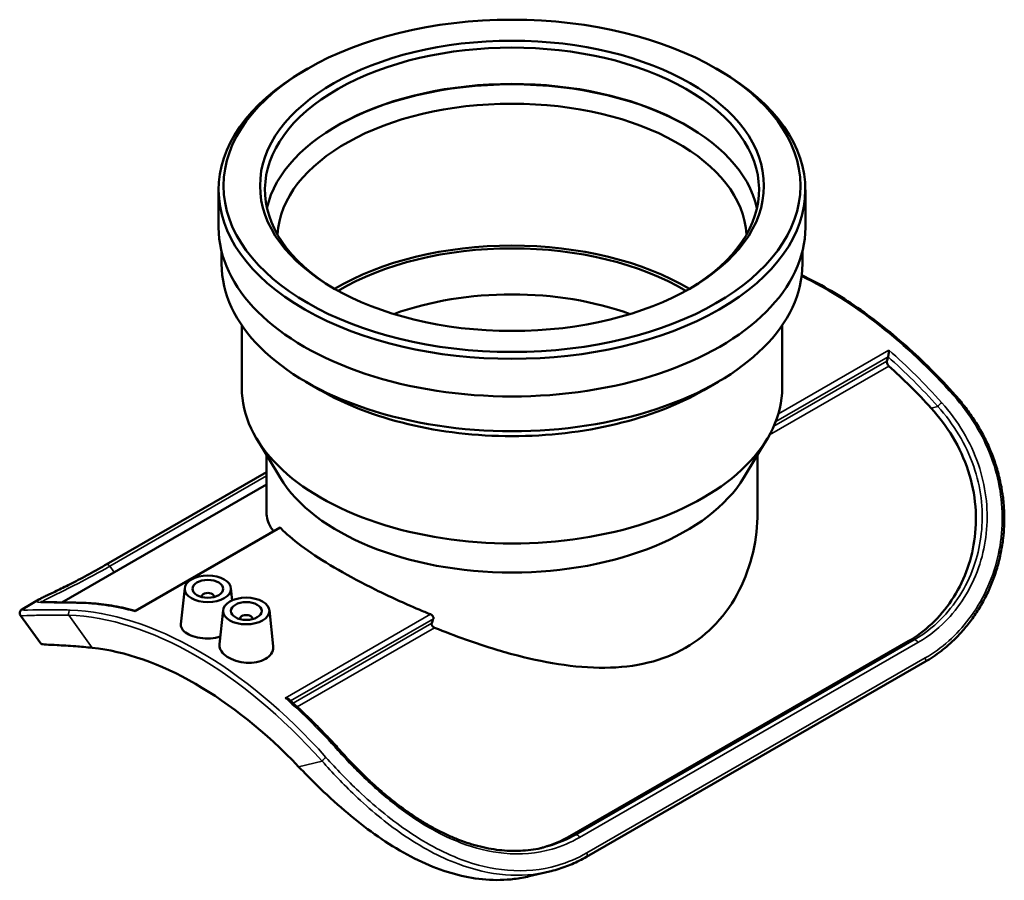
# Model space of a CAD drawing. Header units: millimetres. Extents: x -652 to 1046, y -498 to 815.
# Tile 1 of 8: x -652 to -334, y 458 to 737. Entities that reach past the tile are written whole.
import ezdxf

# ---------------------------------------------------------------- set-up
doc = ezdxf.new("R2010")
doc.units = ezdxf.units.MM
doc.layers.add('Visible (ANSI)', color=7, linetype='Continuous', lineweight=50)
doc.layers.add('Visible Narrow (ANSI)', color=7, linetype='Continuous', lineweight=35)

msp = doc.modelspace()

# ---------------------------------------------------------------- linework, layer by layer
at = {"layer": 'Visible (ANSI)'}
for p, q in [((-559.366, 720.996), (-560.501, 720.337)), ((-426.77, 720.996), (-425.634, 720.337)), ((-588.068, 669.621), (-588.068, 681.802)), ((-398.068, 669.621), (-398.068, 681.802)), ((-587.118, 657.807), (-587.118, 661.904)), ((-399.018, 657.807), (-399.018, 661.904)), ((-580.568, 617.707), (-580.568, 637.949)), ((-405.568, 617.707), (-405.568, 637.949)), ((-371.26, 627.741), (-371.626, 626.373)), ((-555.178, 616.96), (-559.827, 619.658)), ((-430.958, 616.96), (-426.309, 619.658)), ((-568.157, 588.644), (-575.713, 601.156)), ((-417.979, 588.644), (-410.422, 601.156)), ((-572.568, 577.267), (-572.568, 595.948)), ((-413.568, 577.267), (-413.568, 595.948)), ((-624.478, 560.488), (-572.568, 590.381)), ((-572.568, 586.419), (-638.87, 548.238)), ((-615.084, 545.491), (-568.268, 572.451)), ((-599.054, 552.884), (-600.308, 541.188)), ((-584.082, 552.884), (-583.654, 548.892)), ((-646.247, 549.183), (-651.628, 546.084)), ((-593.568, 550.165), (-593.568, 549.979)), ((-589.568, 550.165), (-589.568, 549.979)), ((-586.609, 545.717), (-587.789, 534.707)), ((-571.637, 545.717), (-570.39, 534.09)), ((-652.241, 544.027), (-645.667, 534.899)), ((-581.123, 542.998), (-581.123, 542.812)), ((-577.123, 542.998), (-577.123, 542.812)), ((-364.713, 535.68), (-474.314, 472.564)), ((-359.328, 528.978), (-468.93, 465.863)), ((-487.459, 459.544), (-480.962, 461.081))]:
    msp.add_line(p, q, dxfattribs=at)
for centre, major_axis in [((-493.068, 683.11), (-93.4, 0)), ((-493.068, 683.11), (-81.6, 0)), ((-591.568, 552.618), (-7.5, 0)), ((-591.568, 552.618), (-5, 0)), ((-579.123, 545.451), (-7.5, 0)), ((-579.123, 545.451), (-5, 0))]:
    msp.add_ellipse(centre, major_axis=major_axis, ratio=0.5758617, dxfattribs=at)
for centre, major_axis, ratio, start_param, end_param in [((-493.068, 681.802), (-80, 0), 0.5758617, 2.3700747, 7.0547033), ((-493.068, 681.802), (-95, 0), 0.5758617, 5.5016397, 10.2063236), ((-493.068, 670.03), (80, 0), 0.5758617, 0.1281227, 3.01347), ((-493.068, 669.621), (-80.5, 0), 0.5758617, 3.9262728, 5.4985052), ((-493.068, 665.942), (76, 0), 0.5758617, 0.0321489, 3.1094437), ((-493.068, 669.621), (-95, 0), 0.5758617, 0, 3.1415927), ((-493.068, 617.707), (-80, 0), 0.5758617, 3.9109167, 5.5138612), ((-493.068, 617.707), (-78.4, 0), 0.5758617, 3.9108242, 5.5139538), ((-493.068, 657.807), (-94.05, 0), 0.5758617, 0, 3.1415927), ((-493.068, 606.486), (-72, 0), 0.5758617, 4.1520485, 5.2727295), ((-370.772, 625.617), (0.624, -1.083), 0.5780931, 3.6671251, 5.2286103), ((-372.114, 628.498), (-0.624, 1.083), 0.5780931, 3.6671251, 3.6717124), ((-396.194, 534.509), (-66.371, 115.256), 0.5780931, 5.073782, 5.2286103), ((-493.068, 617.707), (-87.5, 0), 0.5758617, 0, 3.1415927), ((-493.068, 652.452), (87.5, 0), 0.5758617, 3.9231383, 5.5016397), ((-493.068, 603.681), (-79.5, 0), 0.5758617, 0.334669, 2.8069236), ((-591.568, 550.165), (-2, 0), 0.5758617, 2.9729035, 6.4518745), ((-579.123, 542.998), (-2, 0), 0.5758617, 2.9729035, 6.4518745), ((-493.068, 478.724), (66.974, 212.241), 0.2018135, 1.3276441, 1.3348964), ((-595.598, 419.68), (62.379, -108.323), 0.5780931, 1.9703237, 2.7459327)]:
    msp.add_ellipse(centre, major_axis=major_axis, ratio=ratio, start_param=start_param, end_param=end_param, dxfattribs=at)
for points, knots in [([(-399.231, 654.165), (-393.578, 651.478), (-387.892, 648.199), (-376.576, 640.529), (-370.948, 636.13), (-359.961, 626.37), (-354.602, 621.008), (-349.458, 615.247)], [4.62565131, 4.62565131, 4.62565131, 4.62565131, 4.80037529, 4.80037529, 4.97634791, 4.97634791, 5.15232053, 5.15232053, 5.15232053, 5.15232053]), ([(-371.009, 629.869), (-371.009, 629.867), (-371.009, 629.865), (-371.011, 629.731), (-371.018, 629.584), (-371.038, 629.275), (-371.051, 629.113), (-371.085, 628.773), (-371.106, 628.593), (-371.151, 628.283), (-371.173, 628.152), (-371.216, 627.924), (-371.237, 627.829), (-371.258, 627.747), (-371.259, 627.746), (-371.259, 627.745)], [-0.56329309, -0.56329309, -0.56329309, -0.56329309, -0.56242638, -0.56242638, -0.49423535, -0.49423535, -0.42925781, -0.42925781, -0.36290787, -0.36290787, -0.31320088, -0.31320088, -0.26983707, -0.26983707, -0.26937011, -0.26937011, -0.26937011, -0.26937011]), ([(-349.458, 615.247), (-348.296, 613.945), (-347.184, 612.601), (-345.069, 609.829), (-344.067, 608.402), (-342.184, 605.472), (-341.303, 603.969), (-339.691, 600.93), (-338.957, 599.395), (-337.641, 596.312), (-337.056, 594.765), (-336.031, 591.661), (-335.587, 590.104), (-334.839, 586.981), (-334.533, 585.416), (-334.055, 582.28), (-333.883, 580.709), (-333.67, 577.567), (-333.63, 575.996), (-333.681, 572.857), (-333.773, 571.29), (-334.086, 568.169), (-334.308, 566.614), (-334.883, 563.526), (-335.236, 561.994), (-336.069, 558.962), (-336.55, 557.464), (-337.636, 554.513), (-338.242, 553.062), (-339.573, 550.22), (-340.298, 548.83), (-341.862, 546.124), (-342.7, 544.81), (-344.479, 542.269), (-345.421, 541.043), (-347.341, 538.761), (-348.315, 537.699), (-350.841, 535.166), (-352.441, 533.758), (-355.783, 531.183), (-357.526, 530.016), (-359.328, 528.978)], [0, 0, 0, 0, 0.5350978, 0.5350978, 1.0701955, 1.0701955, 1.6052933, 1.6052933, 2.1290249, 2.1290249, 2.6394944, 2.6394944, 3.1408515, 3.1408515, 3.6366519, 3.6366519, 4.1300436, 4.1300436, 4.6237171, 4.6237171, 5.1198192, 5.1198192, 5.6198658, 5.6198658, 6.1247745, 6.1247745, 6.6349112, 6.6349112, 7.1501055, 7.1501055, 7.6697046, 7.6697046, 8.1927096, 8.1927096, 8.7180326, 8.7180326, 9.2140133, 9.2140133, 9.9579843, 9.9579843, 10.7019554, 10.7019554, 10.7019554, 10.7019554]), ([(-357.337, 611.152), (-354.76, 608.316), (-352.358, 605.144), (-348.261, 598.305), (-346.567, 594.637), (-344.089, 587.08), (-343.303, 583.182), (-342.666, 575.476), (-342.814, 571.67), (-343.856, 564.724), (-344.729, 561.353), (-347.197, 554.888), (-348.791, 551.792), (-352.567, 546.127), (-354.75, 543.553), (-359.504, 539.089), (-362.075, 537.199), (-364.713, 535.68)], [32.7943016, 32.7943016, 32.7943016, 32.7943016, 33.9949761, 33.9949761, 35.1956506, 35.1956506, 36.3963251, 36.3963251, 37.5969997, 37.5969997, 38.7160414, 38.7160414, 39.8350831, 39.8350831, 40.9541248, 40.9541248, 42.0731665, 42.0731665, 42.0731665, 42.0731665]), ([(-572.568, 577.267), (-572.568, 575.775), (-572.113, 574.198), (-570.899, 572.109), (-570.628, 571.691), (-570.325, 571.266)], [6.1967244, 6.1967244, 6.1967244, 6.1967244, 7.7360932, 7.7360932, 8.1152891, 8.1152891, 8.1152891, 8.1152891]), ([(-518.14, 540.041), (-514.817, 538.694), (-511.444, 537.405), (-503.005, 534.401), (-497.941, 532.8), (-488.164, 530.164), (-483.09, 529.032), (-472.96, 527.462), (-467.904, 527.028), (-458.134, 527.118), (-453.41, 527.646), (-444.595, 529.795), (-440.504, 531.419), (-433.201, 535.625), (-429.833, 538.297), (-423.962, 544.604), (-421.46, 548.237), (-417.471, 556.07), (-415.98, 560.275), (-414.028, 568.801), (-413.568, 573.121), (-413.568, 577.267)], [15.9486415, 15.9486415, 15.9486415, 15.9486415, 16.9723056, 16.9723056, 18.5116743, 18.5116743, 20.0608554, 20.0608554, 21.6100365, 21.6100365, 23.1592176, 23.1592176, 24.7083987, 24.7083987, 26.2575798, 26.2575798, 27.8067609, 27.8067609, 29.3559421, 29.3559421, 30.9051232, 30.9051232, 30.9051232, 30.9051232]), ([(-568.268, 572.451), (-568.227, 572.474), (-568.175, 572.466), (-568.1, 572.411), (-568.08, 572.393), (-568.06, 572.372)], [0.096767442, 0.096767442, 0.096767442, 0.096767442, 0.147719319, 0.147719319, 0.165248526, 0.165248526, 0.165248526, 0.165248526]), ([(-568.06, 572.372), (-567.625, 571.909), (-567.157, 571.44), (-564.656, 569.06), (-562.142, 567.061), (-556.267, 562.956), (-552.904, 560.85), (-545.662, 556.679), (-541.588, 554.503), (-532.78, 550.152), (-528.045, 547.977), (-521.925, 545.392), (-520.695, 544.884), (-519.457, 544.383)], [8.8694838, 8.8694838, 8.8694838, 8.8694838, 9.2517, 9.2517, 10.7881021, 10.7881021, 12.3245042, 12.3245042, 13.8609063, 13.8609063, 15.3973083, 15.3973083, 15.7795246, 15.7795246, 15.7795246, 15.7795246]), ([(-646.247, 549.183), (-645.971, 549.342), (-645.653, 549.509), (-644.915, 549.879), (-644.497, 550.082), (-643.559, 550.531), (-643.04, 550.776), (-641.905, 551.316), (-641.289, 551.609), (-639.966, 552.246), (-639.259, 552.589), (-637.759, 553.329), (-636.966, 553.725), (-635.303, 554.571), (-634.431, 555.021), (-632.617, 555.974), (-631.674, 556.477), (-629.722, 557.535), (-628.714, 558.091), (-626.638, 559.252), (-625.571, 559.858), (-624.478, 560.488)], [5.178007, 5.178007, 5.178007, 5.178007, 5.6436398, 5.6436398, 6.1092725, 6.1092725, 6.5749052, 6.5749052, 7.0405379, 7.0405379, 7.5061707, 7.5061707, 7.9718034, 7.9718034, 8.4374361, 8.4374361, 8.9030689, 8.9030689, 9.3687016, 9.3687016, 9.8343343, 9.8343343, 9.8343343, 9.8343343]), ([(-652.241, 544.027), (-652.368, 544.203), (-652.471, 544.463), (-652.499, 544.948), (-652.446, 545.155), (-652.3, 545.498), (-652.206, 545.613), (-652.044, 545.791), (-651.971, 545.851), (-651.84, 545.952), (-651.78, 545.992), (-651.69, 546.048), (-651.659, 546.066), (-651.628, 546.084)], [4.41162654, 4.41162654, 4.41162654, 4.41162654, 4.51769492, 4.51769492, 4.61469389, 4.61469389, 4.73808942, 4.73808942, 4.87058258, 4.87058258, 5.00307575, 5.00307575, 5.07409238, 5.07409238, 5.07409238, 5.07409238]), ([(-631.816, 548.09), (-632.686, 548.118), (-633.524, 548.141), (-635.136, 548.179), (-635.908, 548.194), (-637.382, 548.219), (-638.082, 548.229), (-639.407, 548.245), (-640.03, 548.251), (-641.194, 548.261), (-641.734, 548.266), (-642.726, 548.278), (-643.178, 548.284), (-643.985, 548.302), (-644.342, 548.314), (-644.95, 548.344), (-645.203, 548.362), (-645.58, 548.405), (-645.708, 548.433), (-645.727, 548.438), (-645.727, 548.439), (-645.727, 548.439)], [0, 0, 0, 0, 0.4059982, 0.4059982, 0.8119964, 0.8119964, 1.2179946, 1.2179946, 1.6239928, 1.6239928, 2.029991, 2.029991, 2.4359892, 2.4359892, 2.8419874, 2.8419874, 3.2479856, 3.2479856, 3.6539838, 3.6539838, 3.6827206, 3.6827206, 3.6827206, 3.6827206]), ([(-615.078, 545.494), (-616.223, 545.805), (-617.363, 546.088), (-619.635, 546.6), (-620.765, 546.828), (-623.014, 547.231), (-624.132, 547.404), (-626.354, 547.696), (-627.458, 547.814), (-629.649, 547.994), (-630.737, 548.056), (-631.816, 548.09)], [1.82877315, 1.82877315, 1.82877315, 1.82877315, 1.86510835, 1.86510835, 1.90151324, 1.90151324, 1.93791812, 1.93791812, 1.974323, 1.974323, 2.01072788, 2.01072788, 2.01072788, 2.01072788]), ([(-615.127, 545.268), (-615.127, 545.269), (-615.127, 545.27), (-615.124, 545.349), (-615.118, 545.409), (-615.101, 545.47), (-615.094, 545.486), (-615.084, 545.491)], [-0.56329309, -0.56329309, -0.56329309, -0.56329309, -0.56242638, -0.56242638, -0.49423535, -0.49423535, -0.45146379, -0.45146379, -0.45146379, -0.45146379]), ([(-519.457, 544.383), (-519.396, 544.358), (-519.335, 544.33), (-519.111, 544.212), (-518.959, 544.099), (-518.73, 543.869), (-518.634, 543.739), (-518.504, 543.467), (-518.471, 543.326), (-518.471, 543.198), (-518.471, 543.111), (-518.486, 543.024), (-518.516, 542.942)], [-0.16519005, -0.16519005, -0.16519005, -0.16519005, -0.14633628, -0.14633628, -0.09375851, -0.09375851, -0.04687926, -0.04687926, 0, 0, 0, 0.03183864, 0.03183864, 0.03183864, 0.03183864]), ([(-587.527, 537.156), (-587.76, 537.085), (-587.999, 537.019), (-589.312, 536.703), (-590.474, 536.573), (-592.656, 536.546), (-593.822, 536.649), (-595.968, 537.087), (-596.948, 537.421), (-598.505, 538.193), (-599.184, 538.683), (-600.088, 539.764), (-600.315, 540.355), (-600.322, 541.006), (-600.317, 541.096), (-600.307, 541.188)], [0.2521042, 0.2521042, 0.2521042, 0.2521042, 0.3267682, 0.3267682, 0.6535364, 0.6535364, 0.9813926, 0.9813926, 1.3092489, 1.3092489, 1.6396108, 1.6396108, 1.9699728, 1.9699728, 2.0223964, 2.0223964, 2.0223964, 2.0223964]), ([(-519.062, 541.47), (-519.092, 541.389), (-519.106, 541.301), (-519.106, 541.087), (-519.074, 540.946), (-518.945, 540.674), (-518.849, 540.544), (-518.619, 540.313), (-518.465, 540.2), (-518.247, 540.087), (-518.194, 540.063), (-518.14, 540.041)], [0.36804874, 0.36804874, 0.36804874, 0.36804874, 0.39987767, 0.39987767, 0.44668674, 0.44668674, 0.4934958, 0.4934958, 0.54644561, 0.54644561, 0.56289999, 0.56289999, 0.56289999, 0.56289999]), ([(-645.666, 534.899), (-645.648, 534.873), (-645.617, 534.85), (-645.344, 534.716), (-644.765, 534.649), (-642.97, 534.529), (-641.754, 534.475), (-638.706, 534.316), (-636.692, 534.2), (-632.71, 533.889), (-630.933, 533.731), (-629.023, 533.533)], [34.5612484, 34.5612484, 34.5612484, 34.5612484, 34.7689491, 34.7689491, 35.8336276, 35.8336276, 36.898306, 36.898306, 38.0976385, 38.0976385, 38.9147943, 38.9147943, 38.9147943, 38.9147943]), ([(-572.914, 529.916), (-573.693, 529.468), (-574.68, 529.105), (-576.84, 528.686), (-578.013, 528.629), (-580.209, 528.776), (-581.378, 528.989), (-583.526, 529.667), (-584.506, 530.131), (-586.046, 531.142), (-586.711, 531.756), (-587.592, 533.062), (-587.808, 533.754), (-587.806, 534.499), (-587.8, 534.602), (-587.788, 534.706)], [0, 0, 0, 0, 0.3303802, 0.3303802, 0.6607604, 0.6607604, 0.9911224, 0.9911224, 1.3214843, 1.3214843, 1.6493406, 1.6493406, 1.9771968, 1.9771968, 2.0297321, 2.0297321, 2.0297321, 2.0297321]), ([(-570.391, 534.09), (-570.378, 533.973), (-570.371, 533.858), (-570.362, 533.04), (-570.575, 532.297), (-571.461, 530.959), (-572.134, 530.366), (-572.914, 529.916)], [4.54592039, 4.54592039, 4.54592039, 4.54592039, 4.59950442, 4.59950442, 4.93048619, 4.93048619, 5.26146796, 5.26146796, 5.26146796, 5.26146796]), ([(-566.524, 517.279), (-566.521, 517.279), (-566.519, 517.279), (-566.334, 517.252), (-566.154, 517.212), (-565.822, 517.106), (-565.666, 517.041), (-565.428, 516.907), (-565.337, 516.844), (-565.258, 516.775)], [-0.00070843, -0.00070843, -0.00070843, -0.00070843, 0, 0, 0.05573775, 0.05573775, 0.10884887, 0.10884887, 0.14667792, 0.14667792, 0.14667792, 0.14667792]), ([(-548.862, 500.418), (-549.916, 501.598), (-550.979, 502.761), (-553.121, 505.053), (-554.2, 506.182), (-556.374, 508.402), (-557.469, 509.495), (-559.672, 511.641), (-560.781, 512.695), (-563.01, 514.765), (-564.131, 515.78), (-565.258, 516.775)], [1.13086477, 1.13086477, 1.13086477, 1.13086477, 1.16691135, 1.16691135, 1.20295793, 1.20295793, 1.23900452, 1.23900452, 1.2750511, 1.2750511, 1.31109768, 1.31109768, 1.31109768, 1.31109768]), ([(-482.935, 468.835), (-484.008, 468.581), (-485.095, 468.373), (-487.29, 468.046), (-488.399, 467.928), (-490.638, 467.783), (-491.766, 467.756), (-494.04, 467.794), (-495.185, 467.858), (-497.489, 468.077), (-498.647, 468.231), (-500.972, 468.629), (-502.14, 468.873), (-504.48, 469.447), (-505.653, 469.778), (-508.001, 470.524), (-509.176, 470.939), (-511.525, 471.851), (-512.698, 472.348), (-515.038, 473.418), (-516.206, 473.991), (-518.53, 475.211), (-519.688, 475.856), (-521.988, 477.214), (-523.131, 477.926), (-525.398, 479.41), (-526.523, 480.182), (-528.75, 481.779), (-529.852, 482.605), (-532.031, 484.301), (-533.108, 485.172), (-535.232, 486.952), (-536.28, 487.862), (-538.343, 489.712), (-539.359, 490.653), (-541.856, 493.035), (-543.315, 494.491), (-546.152, 497.436), (-547.528, 498.924), (-548.862, 500.418)], [1.4312805, 1.4312805, 1.4312805, 1.4312805, 1.8514372, 1.8514372, 2.271594, 2.271594, 2.6917508, 2.6917508, 3.1119076, 3.1119076, 3.5320643, 3.5320643, 3.9522211, 3.9522211, 4.3723779, 4.3723779, 4.7925347, 4.7925347, 5.2126914, 5.2126914, 5.6328482, 5.6328482, 6.053005, 6.053005, 6.4731618, 6.4731618, 6.8933185, 6.8933185, 7.3134753, 7.3134753, 7.7336321, 7.7336321, 8.1537889, 8.1537889, 8.5739456, 8.5739456, 9.2041808, 9.2041808, 9.834416, 9.834416, 9.834416, 9.834416]), ([(-562.174, 495.037), (-560.264, 493.035), (-558.296, 491.037), (-553.343, 486.202), (-550.31, 483.412), (-544.576, 478.514), (-541.692, 476.207), (-535.69, 471.837), (-532.572, 469.775), (-526.254, 466.098), (-523.05, 464.481), (-516.717, 461.811), (-513.587, 460.759), (-507.628, 459.248), (-504.571, 458.723), (-498.427, 458.254), (-495.34, 458.312), (-490.677, 458.877), (-489.052, 459.168), (-487.459, 459.545)], [17.9770352, 17.9770352, 17.9770352, 17.9770352, 18.794191, 18.794191, 19.9935235, 19.9935235, 21.0582019, 21.0582019, 22.1228804, 22.1228804, 23.1875588, 23.1875588, 24.2522373, 24.2522373, 25.3007495, 25.3007495, 26.3492617, 26.3492617, 26.919509, 26.919509, 26.919509, 26.919509]), ([(-474.314, 472.564), (-476.952, 471.046), (-479.836, 469.794), (-483.22, 468.804), (-483.56, 468.71), (-483.901, 468.62)], [21.2412901, 21.2412901, 21.2412901, 21.2412901, 22.3603318, 22.3603318, 22.4843014, 22.4843014, 22.4843014, 22.4843014]), ([(-468.93, 465.863), (-469.686, 465.427), (-470.453, 465.014), (-472.006, 464.235), (-472.793, 463.868), (-474.383, 463.182), (-475.187, 462.862), (-476.811, 462.271), (-477.632, 461.999), (-479.286, 461.504), (-480.121, 461.28), (-480.962, 461.081)], [0, 0, 0, 0, 0.3121641, 0.3121641, 0.6243281, 0.6243281, 0.9364922, 0.9364922, 1.2486563, 1.2486563, 1.5608204, 1.5608204, 1.5608204, 1.5608204])]:
    msp.add_open_spline(points, degree=3, knots=knots, dxfattribs=at)
at = {"layer": 'Visible Narrow (ANSI)'}
for p, q in [((-371.009, 629.869), (-406.808, 609.253)), ((-371.626, 626.373), (-408.276, 605.267)), ((-407.647, 606.787), (-371.26, 627.741)), ((-409.633, 602.526), (-371.009, 624.768)), ((-357.337, 611.152), (-355.164, 611.666)), ((-623.346, 559.948), (-572.568, 589.189)), ((-615.127, 545.268), (-568.06, 572.372)), ((-623.346, 559.948), (-621.935, 557.99)), ((-629.023, 533.533), (-636.629, 544.092)), ((-519.457, 544.383), (-566.524, 517.279)), ((-564.746, 516.32), (-518.516, 542.942)), ((-519.062, 541.47), (-563.958, 515.616)), ((-562.639, 514.416), (-518.14, 540.041)), ((-362.79, 536.135), (-472.392, 473.019)), ((-362.79, 536.135), (-364.713, 535.68)), ((-471.186, 472.117), (-361.585, 535.233)), ((-359.234, 530.243), (-468.835, 467.128)), ((-554.568, 496.837), (-562.174, 495.037)), ((-474.314, 472.564), (-472.392, 473.019))]:
    msp.add_line(p, q, dxfattribs=at)
for centre, major_axis, ratio, start_param, end_param in [((-391.421, 537.258), (68.617, -119.155), 0.5780931, 1.9181966, 2.4389674), ((-395.31, 535.018), (-68.617, 119.155), 0.5780931, 5.0597893, 5.2470959), ((-396.194, 534.509), (67.993, -118.072), 0.5780931, 1.9181966, 2.0963289), ((-354.28, 612.175), (0.932, 0.832), 0.277801, 0.9250684, 2.4958647), ((-350.391, 614.414), (0.932, 0.832), 0.277801, 0, 0.9250684), ((-623.854, 559.405), (-0.624, 1.083), 0.5780931, 4.8871661, 6.2831853), ((-635.745, 544.601), (-0.04, -1.249), 0.7682941, 3.5853762, 5.1561725), ((-594.714, 420.189), (-68.617, 119.155), 0.5780931, 5.0597893, 5.9396524), ((-631.856, 546.841), (0.04, 1.249), 0.7682941, 0, 0.4437835), ((-590.825, 422.429), (-68.617, 119.155), 0.5780931, 5.7523458, 5.9396524), ((-595.598, 419.68), (-67.993, 118.072), 0.5780931, 5.0597893, 5.9396524), ((-362.282, 535.006), (-0.624, 1.083), 0.5780931, 4.5910408, 6.1122756), ((-359.952, 530.061), (0.624, -1.083), 0.5780931, 0, 1.4090611), ((-590.825, 422.429), (68.617, -119.155), 0.5780931, 1.9181966, 2.1055033), ((-553.684, 497.346), (0.932, 0.832), 0.277801, 0.9250684, 2.4958647), ((-549.795, 499.585), (0.932, 0.832), 0.277801, 0, 0.9250684), ((-471.883, 471.891), (-0.624, 1.083), 0.5780931, 4.5910408, 6.1122756), ((-469.554, 466.946), (0.624, -1.083), 0.5780931, 0, 1.4090611)]:
    msp.add_ellipse(centre, major_axis=major_axis, ratio=ratio, start_param=start_param, end_param=end_param, dxfattribs=at)
for points, knots in [([(-361.585, 535.233), (-357.761, 537.435), (-354.253, 540.295), (-346.696, 548.752), (-343.201, 555.017), (-340.251, 565.117), (-339.632, 568.428), (-338.774, 578.785), (-339.678, 586.035), (-343.278, 596.537), (-344.935, 600.081), (-348.94, 606.788), (-351.285, 609.95), (-353.903, 612.883)], [-9.8343343, -9.8343343, -9.8343343, -9.8343343, -8.2119312, -8.2119312, -5.8118281, -5.8118281, -4.7109401, -4.7109401, -2.4332225, -2.4332225, -1.2166112, -1.2166112, 0, 0, 0, 0]), ([(-350.014, 615.122), (-347.405, 612.2), (-345.049, 609.06), (-340.968, 602.41), (-339.244, 598.902), (-335.252, 588.204), (-334.046, 580.671), (-334.48, 569.715), (-334.975, 566.154), (-337.548, 555.352), (-340.789, 548.55), (-349.033, 537.63), (-353.864, 533.335), (-359.234, 530.243)], [0, 0, 0, 0, 1.2122925, 1.2122925, 2.424585, 2.424585, 4.7864479, 4.7864479, 5.9455145, 5.9455145, 8.4236593, 8.4236593, 10.7019554, 10.7019554, 10.7019554, 10.7019554]), ([(-355.164, 611.666), (-352.599, 608.825), (-350.302, 605.76), (-346.384, 599.255), (-344.765, 595.817), (-341.252, 585.621), (-340.378, 578.575), (-341.238, 568.501), (-341.851, 565.279), (-344.759, 555.446), (-348.194, 549.341), (-355.606, 541.087), (-359.045, 538.292), (-362.79, 536.135)], [0, 0, 0, 0, 1.2166112, 1.2166112, 2.4332225, 2.4332225, 4.7109401, 4.7109401, 5.8118281, 5.8118281, 8.2119312, 8.2119312, 9.8343343, 9.8343343, 9.8343343, 9.8343343]), ([(-645.277, 548.372), (-645.251, 548.404), (-645.218, 548.439), (-644.897, 548.726), (-644.285, 549.065), (-641.377, 550.514), (-637.942, 552.083), (-630.529, 555.92), (-627.091, 557.791), (-623.346, 559.948)], [4.5535264, 4.5535264, 4.5535264, 4.5535264, 4.7109401, 4.7109401, 5.8118281, 5.8118281, 8.2119312, 8.2119312, 9.8343343, 9.8343343, 9.8343343, 9.8343343]), ([(-646.246, 549.183), (-646.485, 549.046), (-646.665, 548.927), (-647.362, 548.326), (-646.458, 548.214), (-642.857, 548.15), (-641.201, 548.147), (-637.196, 548.105), (-634.851, 548.065), (-632.232, 547.982)], [-5.178007, -5.178007, -5.178007, -5.178007, -4.7109401, -4.7109401, -2.4332225, -2.4332225, -1.2166112, -1.2166112, 0, 0, 0, 0]), ([(-636.121, 545.743), (-638.73, 545.825), (-641.087, 545.855), (-645.168, 545.852), (-646.892, 545.819), (-650.883, 545.731), (-652.089, 545.681), (-651.763, 545.999), (-651.706, 546.039), (-651.628, 546.084)], [0, 0, 0, 0, 1.2122925, 1.2122925, 2.424585, 2.424585, 4.7864479, 4.7864479, 5.0740924, 5.0740924, 5.0740924, 5.0740924]), ([(-652.239, 544.027), (-652.121, 543.871), (-650.941, 543.928), (-647.392, 544.047), (-645.675, 544.099), (-641.598, 544.148), (-639.241, 544.145), (-636.629, 544.092)], [-4.4116265, -4.4116265, -4.4116265, -4.4116265, -2.424585, -2.424585, -1.2122925, -1.2122925, 0, 0, 0, 0]), ([(-468.835, 467.128), (-471.872, 465.379), (-475.082, 464.012), (-483.565, 461.561), (-489.002, 461.05), (-499.51, 461.938), (-504.558, 463.135), (-515.611, 467.305), (-521.61, 470.585), (-532.728, 478.26), (-537.875, 482.546), (-546.44, 490.636), (-549.99, 494.338), (-553.308, 498.054)], [0, 0, 0, 0, 1.2884038, 1.2884038, 3.2828009, 3.2828009, 5.0610571, 5.0610571, 7.188134, 7.188134, 9.160681, 9.160681, 10.7019991, 10.7019991, 10.7019991, 10.7019991]), ([(-549.419, 500.293), (-546.163, 496.647), (-542.655, 493.03), (-535.286, 486.232), (-531.436, 483.046), (-521.745, 476.122), (-515.756, 472.743), (-505.028, 468.618), (-500.304, 467.45), (-490.298, 466.482), (-485.046, 466.929), (-476.989, 469.23), (-474.002, 470.496), (-471.186, 472.117)], [-9.834416, -9.834416, -9.834416, -9.834416, -8.3218657, -8.3218657, -6.8454676, -6.8454676, -4.7394185, -4.7394185, -3.0976416, -3.0976416, -1.1945392, -1.1945392, 0, 0, 0, 0]), ([(-554.568, 496.837), (-551.247, 493.079), (-547.684, 489.338), (-539.072, 481.167), (-533.884, 476.842), (-522.653, 469.109), (-516.581, 465.81), (-505.375, 461.632), (-500.25, 460.441), (-490.344, 459.647), (-485.556, 459.996), (-480.962, 461.082)], [-10.7019991, -10.7019991, -10.7019991, -10.7019991, -9.160681, -9.160681, -7.188134, -7.188134, -5.0610571, -5.0610571, -3.2828009, -3.2828009, -1.5608204, -1.5608204, -1.5608204, -1.5608204]), ([(-472.392, 473.019), (-475.149, 471.431), (-478.073, 470.188), (-481.717, 469.139), (-482.324, 468.98), (-482.935, 468.836)], [0, 0, 0, 0, 1.1945392, 1.1945392, 1.4312805, 1.4312805, 1.4312805, 1.4312805])]:
    msp.add_open_spline(points, degree=3, knots=knots, dxfattribs=at)

doc.saveas('drawing.dxf')
